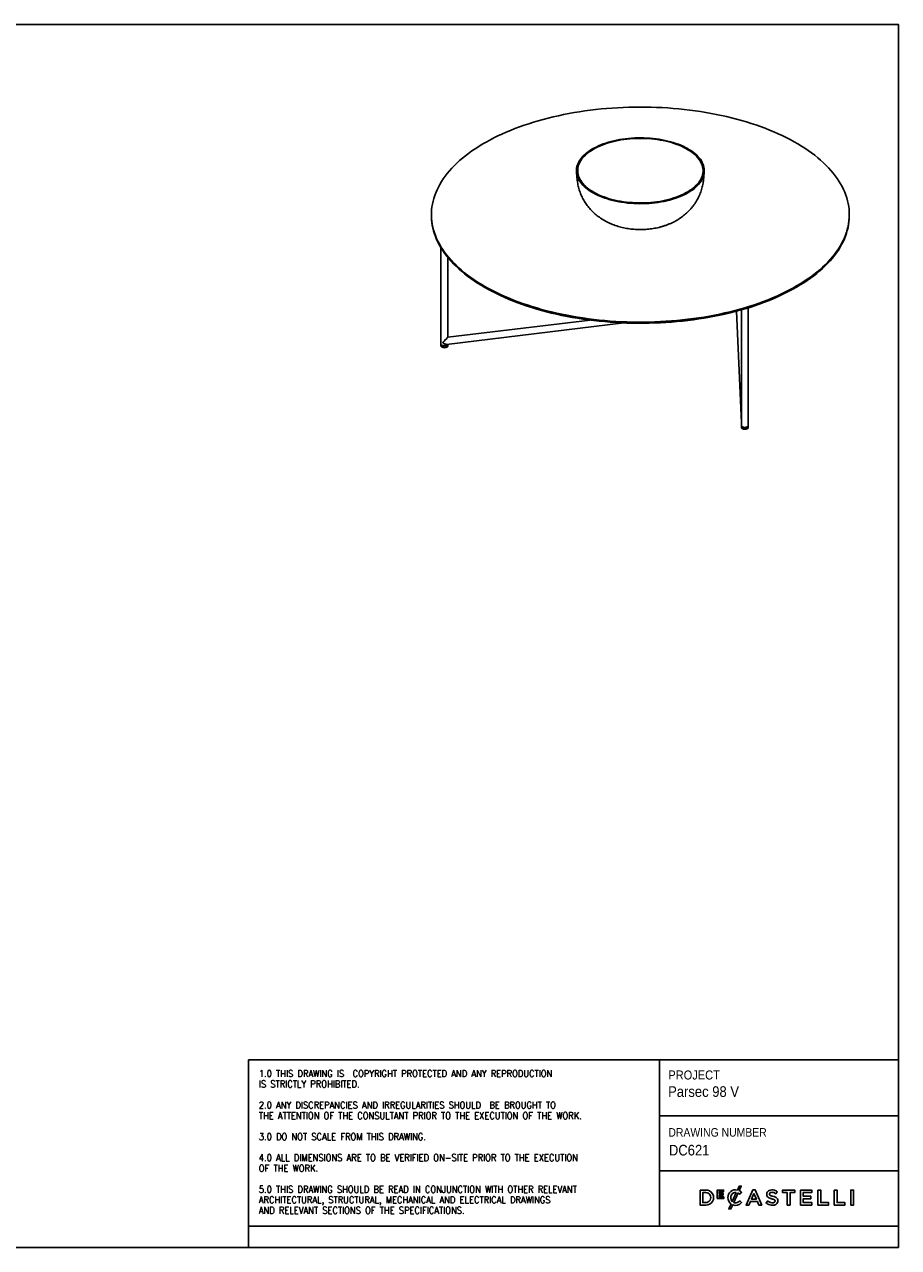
# Model space of a CAD drawing. Header units: millimetres. Extents: x 50 to 4150, y 50 to 2920.
# Tile 167 of 167: x 2100 to 4150, y 50 to 2920. Entities that reach past the tile are written whole.
import ezdxf

# ---------------------------------------------------------------- set-up
doc = ezdxf.new("R2010")
doc.units = ezdxf.units.MM
doc.header["$LTSCALE"] = 10
doc.linetypes.add('SLD-Solido', pattern=[0])
for name, color, linetype in [('CAMPITURE', 9, 'SLD-Solido'), ('NOTE', 3, 'SLD-Solido'), ('SCHIZZI', 9, 'Continuous')]:
    doc.layers.add(name, color=color, linetype=linetype)
doc.styles.add('SLDTEXTSTYLE0', font='GOTHIC.TTF', dxfattribs={"width": 0.913})
doc.styles.add('SLDTEXTSTYLE1', font='romans__.ttf', dxfattribs={"width": 0.893})

msp = doc.modelspace()

# ---------------------------------------------------------------- hatches: boundary and pattern name
at = {"layer": 'CAMPITURE', "true_color": 0xe1a900}
h = msp.add_hatch(dxfattribs=at)
h.set_pattern_fill('ANSI32', color=42, scale=10, angle=3e-322, style=0)
edge = h.paths.add_edge_path(flags=0)
edge.add_ellipse((2138, 1125.5), major_axis=(15.64, -7.32), ratio=0.4633705, start_angle=313.38153, end_angle=431.09547)
edge.add_line((2146.27, 1129.98), (2146.27, 1128))
edge.add_ellipse((2138, 1125.5), major_axis=(12.7, -5.95), ratio=0.4633705, start_angle=-38.22835, end_angle=62.70535, ccw=False)
edge.add_line((2146.27, 1117.18), (2146.27, 1115.2))
h = msp.add_hatch(dxfattribs=at)
h.set_pattern_fill('ANSI32', color=42, scale=10, angle=3e-322, style=0)
h.paths.add_polyline_path([(2146.27, 1135.37), (2144.77, 1135.37), (2144.77, 1129.11), (2146.27, 1129.98)], flags=0)
h = msp.add_hatch(dxfattribs=at)
h.set_pattern_fill('ANSI32', color=42, scale=10, style=0)
edge = h.paths.add_edge_path(flags=0)
edge.add_line((2592.33, 1133.87), (2592.33, 1117.37))
edge.add_spline(control_points=[(2592.33, 1117.37), (2592.5, 1116.7), (2592.68, 1116.03), (2592.86, 1115.37)], knot_values=[0.0000002, 0.0000002, 0.0000002, 0.0000002, 0.0020708, 0.0020708, 0.0020708, 0.0020708], weights=[1, 1, 1, 1], degree=3, periodic=0)
edge.add_line((2592.86, 1115.37), (2593.28, 1115.37))
edge.add_line((2593.28, 1115.37), (2593.28, 1134.37))
edge.add_spline(control_points=[(2593.28, 1134.37), (2592.94, 1134.7), (2592.61, 1135.03), (2592.28, 1135.37)], knot_values=[0.0153332, 0.0153332, 0.0153332, 0.0153332, 0.0167418, 0.0167418, 0.0167418, 0.0167418], weights=[1, 1, 1, 1], degree=3, periodic=0)
edge.add_line((2592.28, 1135.37), (2590.77, 1135.37))
edge.add_spline(control_points=[(2590.77, 1135.37), (2591.27, 1134.87), (2591.77, 1134.37), (2592.28, 1133.87)], knot_values=[0.000001, 0.000001, 0.000001, 0.000001, 0.0021226, 0.0021226, 0.0021226, 0.0021226], weights=[1, 1, 1, 1], degree=3, periodic=0)
edge.add_line((2592.28, 1133.87), (2592.33, 1133.87))
h = msp.add_hatch(dxfattribs=at)
h.set_pattern_fill('ANSI32', color=42, scale=10, angle=3e-322, style=0)
edge = h.paths.add_edge_path(flags=0)
edge.add_ellipse((2828.27, 963.8), major_axis=(0, -7.01), ratio=0.9267409, start_angle=-23.70517, end_angle=200.42975, ccw=False)
edge.add_line((2825.66, 957.38), (2825.09, 955.88))
edge.add_ellipse((2828.27, 963.8), major_axis=(0, -8.63), ratio=0.9267409, start_angle=336.55866, end_angle=560.69519)
edge.add_line((2825.45, 971.88), (2826, 970.38))

# ---------------------------------------------------------------- linework, layer by layer
for p, q in [((3394.75, 2572.66), (3396.59, 2554.66)), ((3692.49, 2554.66), (3694.33, 2572.66)), ((3054.54, 2473.86), (3054.54, 2471.29)), ((4034.54, 2471.29), (4034.54, 2473.86)), ((3076.87, 2395.97), (3076.87, 2169.99)), ((3092.87, 2185.87), (3092.87, 2373.44)), ((3769.97, 2247.22), (3781.53, 1985.16)), ((3781.53, 2250.4), (3781.53, 1985.72)), ((3797.53, 1978.48), (3797.53, 2255.16)), ((3089.89, 2169.39), (3505.44, 2219.73)), ((3426.79, 2226.32), (3092.85, 2185.87)), ((3092.65, 2185.74), (3092.87, 2185.84)), ((3076.87, 2169.99), (3076.87, 2165.7)), ((3092.87, 2165.7), (3092.87, 2169.75)), ((3781.58, 1985.16), (3781.53, 1985.18)), ((3781.53, 1985.16), (3781.53, 1978.48)), ((3781.53, 1978.48), (3781.53, 1974.19)), ((3797.53, 1974.19), (3797.53, 1978.48))]:
    msp.add_line(p, q)
at = {"flags": 128}
for points in [[(3977.91, 2356.08), (3983.87, 2362.09), (3989.51, 2368.18), (3994.84, 2374.35), (3999.84, 2380.58), (4004.52, 2386.88), (4008.87, 2393.25), (4012.89, 2399.67), (4016.57, 2406.15), (4019.92, 2412.67), (4022.93, 2419.24), (4025.59, 2425.84), (4027.91, 2432.48), (4029.89, 2439.15), (4031.51, 2445.85), (4032.79, 2452.56), (4033.72, 2459.29), (4034.31, 2466.04), (4034.54, 2472.78), (4034.42, 2479.53), (4033.95, 2486.27), (4033.13, 2493.01), (4031.96, 2499.73), (4030.45, 2506.43), (4028.58, 2513.11), (4026.37, 2519.76), (4023.82, 2526.38), (4020.92, 2532.96), (4017.68, 2539.49), (4014.11, 2545.99), (4010.19, 2552.42), (4005.95, 2558.81), (4001.38, 2565.13), (3996.48, 2571.39), (3991.25, 2577.58), (3985.71, 2583.69), (3979.85, 2589.73), (3973.68, 2595.68), (3967.2, 2601.54), (3960.43, 2607.32), (3953.35, 2613), (3945.98, 2618.57), (3938.33, 2624.05), (3930.39, 2629.42), (3922.18, 2634.68), (3913.7, 2639.82), (3904.95, 2644.84), (3895.95, 2649.74), (3886.69, 2654.52), (3877.19, 2659.16), (3867.46, 2663.68), (3857.49, 2668.06), (3847.3, 2672.3), (3836.89, 2676.39), (3826.27, 2680.35), (3815.45, 2684.15), (3804.44, 2687.81), (3793.24, 2691.31), (3781.87, 2694.66), (3770.32, 2697.84), (3758.61, 2700.87), (3746.75, 2703.74), (3734.75, 2706.44), (3722.61, 2708.98), (3710.34, 2711.35), (3697.96, 2713.54), (3685.46, 2715.57), (3672.86, 2717.42), (3660.18, 2719.1), (3647.4, 2720.61), (3634.56, 2721.94), (3621.65, 2723.09), (3608.69, 2724.06), (3595.68, 2724.85), (3582.63, 2725.47), (3569.56, 2725.9), (3556.47, 2726.16), (3543.37, 2726.23), (3530.27, 2726.12), (3517.18, 2725.84), (3504.11, 2725.37), (3491.07, 2724.72), (3478.07, 2723.9), (3465.11, 2722.89), (3452.21, 2721.71), (3439.38, 2720.35), (3426.63, 2718.82), (3413.95, 2717.1), (3401.37, 2715.22), (3388.9, 2713.16), (3376.53, 2710.93), (3364.29, 2708.54), (3352.17, 2705.97), (3340.19, 2703.24), (3328.36, 2700.34), (3316.68, 2697.28), (3305.16, 2694.07), (3293.82, 2690.69), (3282.65, 2687.16), (3271.68, 2683.48), (3260.89, 2679.65), (3250.31, 2675.67), (3239.94, 2671.55), (3229.79, 2667.28), (3219.86, 2662.88), (3210.17, 2658.34), (3200.71, 2653.67), (3191.5, 2648.87), (3182.54, 2643.95), (3173.84, 2638.9), (3165.41, 2633.74), (3157.25, 2628.46), (3149.36, 2623.08), (3141.76, 2617.58), (3134.44, 2611.98), (3127.42, 2606.29), (3120.69, 2600.5), (3114.27, 2594.62), (3108.16, 2588.65), (3102.36, 2582.6), (3096.87, 2576.47), (3091.7, 2570.27), (3086.86, 2564), (3082.35, 2557.67), (3078.16, 2551.27), (3074.31, 2544.82), (3070.8, 2538.32), (3067.62, 2531.78), (3064.78, 2525.19), (3062.29, 2518.57), (3060.14, 2511.91), (3058.34, 2505.23), (3056.89, 2498.52), (3055.78, 2491.8), (3055.02, 2485.06), (3054.62, 2478.32), (3054.56, 2471.57), (3054.86, 2464.83), (3055.5, 2458.09), (3056.49, 2451.36), (3057.84, 2444.65), (3059.53, 2437.96), (3061.56, 2431.29), (3063.95, 2424.66), (3066.67, 2418.06), (3069.74, 2411.5), (3073.15, 2404.98), (3076.89, 2398.51), (3080.97, 2392.1), (3085.38, 2385.75), (3090.12, 2379.46), (3095.18, 2373.23), (3100.56, 2367.08), (3106.26, 2361.01), (3112.28, 2355.01), (3118.6, 2349.11), (3125.23, 2343.28), (3132.16, 2337.56), (3139.38, 2331.93), (3146.89, 2326.4), (3154.69, 2320.98), (3162.76, 2315.67), (3171.11, 2310.47), (3179.73, 2305.38), (3188.6, 2300.42), (3197.73, 2295.58), (3207.11, 2290.87), (3216.73, 2286.29), (3226.58, 2281.84), (3236.66, 2277.53), (3246.97, 2273.36), (3257.48, 2269.34), (3268.2, 2265.46), (3279.11, 2261.73), (3290.22, 2258.15), (3301.51, 2254.72), (3312.97, 2251.46), (3324.6, 2248.35), (3336.38, 2245.4), (3348.31, 2242.61), (3360.39, 2240), (3372.59, 2237.54), (3384.92, 2235.26), (3397.36, 2233.15), (3409.91, 2231.21), (3422.55, 2229.44), (3435.28, 2227.85), (3448.09, 2226.43), (3460.97, 2225.19), (3473.91, 2224.13), (3486.9, 2223.25), (3499.93, 2222.54), (3512.99, 2222.02), (3526.07, 2221.67), (3539.17, 2221.51), (3552.27, 2221.53), (3565.36, 2221.72), (3578.44, 2222.1), (3591.5, 2222.66), (3604.52, 2223.39), (3617.5, 2224.31), (3630.43, 2225.4), (3643.29, 2226.67), (3656.09, 2228.12), (3668.81, 2229.74), (3681.43, 2231.54), (3693.96, 2233.51), (3706.38, 2235.66), (3718.69, 2237.97), (3730.87, 2240.45), (3742.92, 2243.1), (3754.83, 2245.92), (3766.59, 2248.89), (3778.18, 2252.03), (3789.61, 2255.33), (3800.87, 2258.78), (3811.94, 2262.39), (3822.82, 2266.14), (3833.51, 2270.05), (3843.98, 2274.1), (3854.24, 2278.3), (3864.29, 2282.63), (3874.1, 2287.1), (3883.67, 2291.7), (3893.01, 2296.44), (3902.09, 2301.3), (3910.92, 2306.29), (3919.49, 2311.39), (3927.79, 2316.61), (3935.81, 2321.94), (3943.56, 2327.39), (3951.02, 2332.93), (3958.19, 2338.58), (3965.06, 2344.32), (3971.64, 2350.16), (3977.91, 2356.08)], [(3688.95, 2555.83), (3686.82, 2552.26), (3684.36, 2548.75), (3681.58, 2545.3), (3678.47, 2541.93), (3675.05, 2538.64), (3671.32, 2535.43), (3667.3, 2532.33), (3662.99, 2529.33), (3658.41, 2526.43), (3653.56, 2523.66), (3648.45, 2521.01), (3643.11, 2518.49), (3637.53, 2516.1), (3631.73, 2513.86), (3625.73, 2511.76), (3619.55, 2509.82), (3613.18, 2508.03), (3606.66, 2506.4), (3599.99, 2504.94), (3593.19, 2503.64), (3586.28, 2502.52), (3579.27, 2501.57), (3572.18, 2500.79), (3565.02, 2500.19), (3557.82, 2499.77), (3550.59, 2499.53), (3543.34, 2499.47), (3536.09, 2499.59), (3528.87, 2499.89), (3521.68, 2500.37), (3514.54, 2501.03), (3507.48, 2501.86), (3500.5, 2502.87), (3493.62, 2504.06), (3486.86, 2505.41), (3480.24, 2506.93), (3473.77, 2508.61), (3467.46, 2510.45), (3461.34, 2512.44), (3455.4, 2514.59), (3449.68, 2516.88), (3444.18, 2519.31), (3438.91, 2521.87), (3433.88, 2524.57), (3429.12, 2527.38), (3424.63, 2530.31), (3420.41, 2533.35), (3416.49, 2536.49), (3412.87, 2539.72), (3409.55, 2543.04), (3406.55, 2546.44), (3403.87, 2549.91), (3401.52, 2553.44), (3399.5, 2557.03), (3397.82, 2560.66), (3396.48, 2564.33), (3395.5, 2568.03), (3394.85, 2571.75), (3394.56, 2575.48), (3394.62, 2579.21), (3395.03, 2582.94), (3395.79, 2586.65), (3396.89, 2590.34), (3398.34, 2594), (3400.13, 2597.62), (3402.26, 2601.19), (3404.72, 2604.7), (3407.51, 2608.14), (3410.62, 2611.52), (3414.04, 2614.81), (3417.76, 2618.01), (3421.78, 2621.12), (3426.09, 2624.12), (3430.67, 2627.01), (3435.53, 2629.79), (3440.63, 2632.44), (3445.98, 2634.96), (3451.56, 2637.34), (3457.35, 2639.59), (3463.35, 2641.68), (3469.54, 2643.63), (3475.9, 2645.42), (3482.43, 2647.04), (3489.09, 2648.51), (3495.89, 2649.8), (3502.81, 2650.93), (3509.81, 2651.88), (3516.91, 2652.66), (3524.06, 2653.26), (3531.26, 2653.68), (3538.5, 2653.92), (3545.75, 2653.98), (3552.99, 2653.86), (3560.22, 2653.56), (3567.41, 2653.08), (3574.54, 2652.42), (3581.61, 2651.58), (3588.59, 2650.57), (3595.46, 2649.39), (3602.22, 2648.04), (3608.84, 2646.52), (3615.31, 2644.84), (3621.62, 2643), (3627.75, 2641), (3633.68, 2638.86), (3639.41, 2636.57), (3644.91, 2634.14), (3650.18, 2631.57), (3655.2, 2628.88), (3659.96, 2626.07), (3664.46, 2623.14), (3668.67, 2620.1), (3672.59, 2616.96), (3676.22, 2613.73), (3679.54, 2610.41), (3682.54, 2607.01), (3685.22, 2603.54), (3687.57, 2600.01), (3689.58, 2596.42), (3691.26, 2592.79), (3692.6, 2589.12), (3693.59, 2585.42), (3694.23, 2581.7), (3694.52, 2577.97), (3694.46, 2574.24), (3694.06, 2570.51), (3693.3, 2566.8), (3692.19, 2563.11), (3690.74, 2559.45), (3688.95, 2555.83)], [(3686.07, 2556.47), (3683.95, 2552.92), (3681.5, 2549.42), (3678.71, 2546), (3675.6, 2542.64), (3672.17, 2539.37), (3668.44, 2536.19), (3664.41, 2533.11), (3660.09, 2530.13), (3655.49, 2527.27), (3650.62, 2524.53), (3645.5, 2521.91), (3640.13, 2519.42), (3634.54, 2517.08), (3628.73, 2514.87), (3622.71, 2512.82), (3616.51, 2510.92), (3610.13, 2509.18), (3603.6, 2507.61), (3596.92, 2506.2), (3590.12, 2504.96), (3583.2, 2503.9), (3576.2, 2503.01), (3569.11, 2502.3), (3561.97, 2501.77), (3554.79, 2501.42), (3547.58, 2501.25), (3540.36, 2501.26), (3533.16, 2501.46), (3525.98, 2501.84), (3518.85, 2502.4), (3511.78, 2503.14), (3504.78, 2504.05), (3497.89, 2505.15), (3491.1, 2506.41), (3484.45, 2507.85), (3477.94, 2509.45), (3471.58, 2511.21), (3465.41, 2513.14), (3459.43, 2515.21), (3453.65, 2517.44), (3448.09, 2519.81), (3442.76, 2522.31), (3437.68, 2524.95), (3432.85, 2527.71), (3428.3, 2530.6), (3424.02, 2533.59), (3420.03, 2536.69), (3416.35, 2539.88), (3412.97, 2543.17), (3409.91, 2546.53), (3407.18, 2549.97), (3404.77, 2553.48), (3402.7, 2557.04), (3400.98, 2560.64), (3399.6, 2564.29), (3398.57, 2567.97), (3397.89, 2571.67), (3397.56, 2575.38), (3397.59, 2579.1), (3397.97, 2582.81), (3398.71, 2586.51), (3399.79, 2590.18), (3401.23, 2593.82), (3403.01, 2597.42), (3405.13, 2600.98), (3407.59, 2604.47), (3410.37, 2607.9), (3413.48, 2611.25), (3416.91, 2614.52), (3420.64, 2617.7), (3424.68, 2620.79), (3429, 2623.76), (3433.6, 2626.63), (3438.46, 2629.37), (3443.58, 2631.99), (3448.95, 2634.47), (3454.55, 2636.82), (3460.36, 2639.02), (3466.37, 2641.07), (3472.58, 2642.97), (3478.95, 2644.71), (3485.49, 2646.29), (3492.16, 2647.7), (3498.97, 2648.93), (3505.88, 2650), (3512.89, 2650.89), (3519.97, 2651.6), (3527.11, 2652.13), (3534.3, 2652.48), (3541.5, 2652.65), (3548.72, 2652.63), (3555.92, 2652.44), (3563.1, 2652.06), (3570.24, 2651.5), (3577.31, 2650.76), (3584.3, 2649.84), (3591.2, 2648.75), (3597.98, 2647.48), (3604.64, 2646.05), (3611.15, 2644.45), (3617.5, 2642.68), (3623.67, 2640.76), (3629.66, 2638.68), (3635.44, 2636.46), (3641, 2634.09), (3646.32, 2631.58), (3651.41, 2628.94), (3656.23, 2626.18), (3660.79, 2623.3), (3665.06, 2620.31), (3669.05, 2617.21), (3672.73, 2614.01), (3676.11, 2610.73), (3679.17, 2607.36), (3681.91, 2603.92), (3684.31, 2600.42), (3686.38, 2596.86), (3688.1, 2593.25), (3689.49, 2589.6), (3690.52, 2585.92), (3691.2, 2582.22), (3691.52, 2578.51), (3691.49, 2574.8), (3691.11, 2571.08), (3690.38, 2567.39), (3689.29, 2563.71), (3687.86, 2560.07), (3686.07, 2556.47)], [(3054.54, 2471.29), (3054.56, 2469), (3054.86, 2462.25), (3055.5, 2455.51), (3056.49, 2448.79), (3057.84, 2442.07), (3059.53, 2435.38), (3061.56, 2428.72), (3063.95, 2422.08), (3066.67, 2415.48), (3069.74, 2408.92), (3073.15, 2402.41), (3076.89, 2395.94), (3080.97, 2389.53), (3085.38, 2383.18), (3090.12, 2376.89), (3095.18, 2370.66), (3100.56, 2364.51), (3106.26, 2358.44), (3112.28, 2352.44), (3118.6, 2346.53), (3125.23, 2340.71), (3132.16, 2334.99), (3139.38, 2329.36), (3146.89, 2323.83), (3154.69, 2318.41), (3162.76, 2313.09), (3171.11, 2307.89), (3179.73, 2302.81), (3188.6, 2297.85), (3197.73, 2293.01), (3207.11, 2288.3), (3216.73, 2283.72), (3226.58, 2279.27), (3236.66, 2274.96), (3246.97, 2270.79), (3257.48, 2266.77), (3268.2, 2262.89), (3279.11, 2259.16), (3290.22, 2255.58), (3301.51, 2252.15), (3312.97, 2248.88), (3324.6, 2245.78), (3336.38, 2242.83), (3348.31, 2240.04), (3360.39, 2237.42), (3372.59, 2234.97), (3384.92, 2232.69), (3397.36, 2230.58), (3409.91, 2228.64), (3422.55, 2226.87), (3435.28, 2225.28), (3448.09, 2223.86), (3460.97, 2222.62), (3473.91, 2221.56), (3486.9, 2220.68), (3499.93, 2219.97), (3512.99, 2219.45), (3526.07, 2219.1), (3539.17, 2218.94), (3552.27, 2218.95), (3565.36, 2219.15), (3578.44, 2219.53), (3591.5, 2220.08), (3604.52, 2220.82), (3617.5, 2221.74), (3630.43, 2222.83), (3643.29, 2224.1), (3656.09, 2225.55), (3668.81, 2227.17), (3681.43, 2228.97), (3693.96, 2230.94), (3706.38, 2233.09), (3718.69, 2235.4), (3730.87, 2237.88), (3742.92, 2240.53), (3754.83, 2243.34), (3766.59, 2246.32), (3778.18, 2249.46), (3789.61, 2252.76), (3800.87, 2256.21), (3811.94, 2259.81), (3822.82, 2263.57), (3833.51, 2267.48), (3843.98, 2271.53), (3854.24, 2275.72), (3864.29, 2280.06), (3874.1, 2284.53), (3883.67, 2289.13), (3893.01, 2293.87), (3902.09, 2298.73), (3910.92, 2303.71), (3919.49, 2308.82), (3927.79, 2314.04), (3935.81, 2319.37), (3943.56, 2324.81), (3951.02, 2330.36), (3958.19, 2336.01), (3965.06, 2341.75), (3971.64, 2347.59), (3977.91, 2353.51)], [(3977.91, 2353.51), (3983.87, 2359.52), (3989.51, 2365.61), (3994.84, 2371.77), (3999.84, 2378.01), (4004.52, 2384.31), (4008.87, 2390.68), (4012.89, 2397.1), (4016.57, 2403.57), (4019.92, 2410.1), (4022.93, 2416.67), (4025.59, 2423.27), (4027.91, 2429.91), (4029.89, 2436.58), (4031.51, 2443.28), (4032.79, 2449.99), (4033.72, 2456.72), (4034.31, 2463.46), (4034.54, 2470.21), (4034.54, 2471.29)], [(3076.87, 2169.99), (3076.89, 2169.71), (3077.2, 2168.83), (3077.86, 2168.01), (3078.85, 2167.27), (3080.12, 2166.67), (3081.62, 2166.22), (3083.26, 2165.95), (3084.99, 2165.87), (3086.7, 2165.97), (3088.33, 2166.27), (3089.8, 2166.74), (3091.04, 2167.36), (3091.99, 2168.11)], [(3092.86, 2169.75), (3092.77, 2169.33), (3092.31, 2168.47), (3091.5, 2167.68), (3090.39, 2167), (3089.01, 2166.46), (3087.44, 2166.08), (3085.75, 2165.89), (3084.03, 2165.89), (3082.33, 2166.08), (3080.76, 2166.45), (3079.38, 2166.99), (3078.26, 2167.67), (3077.45, 2168.45), (3076.98, 2169.31), (3076.87, 2169.99)], [(3076.87, 2165.7), (3076.89, 2165.42), (3077.2, 2164.54), (3077.86, 2163.72), (3078.85, 2162.99), (3080.12, 2162.39), (3081.62, 2161.94), (3083.26, 2161.66), (3084.99, 2161.58), (3086.7, 2161.69), (3088.33, 2161.98), (3089.8, 2162.45), (3091.04, 2163.08), (3091.99, 2163.82)], [(3091.99, 2168.11), (3092.61, 2168.94), (3092.86, 2169.75)], [(3781.53, 1978.48), (3781.54, 1978.24), (3781.82, 1977.37), (3782.47, 1976.54), (3783.44, 1975.8), (3784.7, 1975.19), (3786.18, 1974.73), (3787.82, 1974.45), (3789.54, 1974.36), (3791.26, 1974.45), (3792.9, 1974.74), (3794.38, 1975.2), (3795.64, 1975.81), (3796.6, 1976.55)], [(3797.53, 1978.48), (3797.43, 1977.82), (3796.97, 1976.96), (3796.16, 1976.17), (3795.04, 1975.49), (3793.67, 1974.95), (3792.1, 1974.57), (3790.41, 1974.38), (3788.68, 1974.38), (3786.99, 1974.57), (3785.42, 1974.94), (3784.04, 1975.48), (3782.92, 1976.16), (3782.1, 1976.94), (3781.64, 1977.8), (3781.53, 1978.48)], [(3781.53, 1974.19), (3781.54, 1973.96), (3781.82, 1973.08), (3782.47, 1972.25), (3783.44, 1971.52), (3784.7, 1970.9), (3786.18, 1970.45), (3787.82, 1970.16), (3789.54, 1970.07), (3791.26, 1970.17), (3792.9, 1970.45), (3794.38, 1970.91), (3795.64, 1971.53), (3796.6, 1972.27)]]:
    msp.add_lwpolyline(points, dxfattribs=at)
for centre, radius, start, end in [((3090.28, 2165.77), 2.59, 311.29512, 358.4944), ((3794.91, 1978.55), 2.62, 310.32523, 358.31287), ((3794.91, 1974.27), 2.62, 310.32523, 358.31287)]:
    msp.add_arc(centre, radius, start, end)
for centre, major_axis, ratio, start_param, end_param in [((3084.87, 2176.84), (7.99, 9.02), 0.0347133, 0.0391519, 2.017195), ((3084.87, 2176.84), (7.22, -6.39), 0.5400952, 4.6732371, 5.1268325), ((3084.87, 2176.84), (7.22, -6.39), 0.5400952, 4.6732371, 5.8367866), ((3789.53, 1985.33), (-0.32, 14.3), 0.5591439, 1.5313823, 1.5694305), ((3789.53, 1985.33), (8, 0.18), 0.0619447, 3.1021786, 3.1429585)]:
    msp.add_ellipse(centre, major_axis=major_axis, ratio=ratio, start_param=start_param, end_param=end_param)
for points, knots in [([(3396.61, 2554.66), (3396.79, 2553.02), (3397.19, 2549.37), (3398.17, 2543.77), (3399.49, 2537.9), (3401.1, 2532.11), (3403, 2526.42), (3405.19, 2520.84), (3407.64, 2515.39), (3410.37, 2510.06), (3413.35, 2504.88), (3416.59, 2499.85), (3420.07, 2494.97), (3423.79, 2490.26), (3427.75, 2485.71), (3431.94, 2481.35), (3436.35, 2477.16), (3440.98, 2473.15), (3445.83, 2469.34), (3450.9, 2465.71), (3456.19, 2462.28), (3461.69, 2459.06), (3467.4, 2456.04), (3473.32, 2453.24), (3479.43, 2450.66), (3485.73, 2448.31), (3492.19, 2446.21), (3498.78, 2444.35), (3505.48, 2442.76), (3512.26, 2441.42), (3519.1, 2440.35), (3525.97, 2439.54), (3532.88, 2438.98), (3539.8, 2438.68), (3546.73, 2438.63), (3553.68, 2438.84), (3560.64, 2439.31), (3567.6, 2440.04), (3574.56, 2441.04), (3581.52, 2442.32), (3588.46, 2443.88), (3595.37, 2445.75), (3602.23, 2447.92), (3609.01, 2450.39), (3615.66, 2453.18), (3621.92, 2456.15), (3627.78, 2459.27), (3633.23, 2462.49), (3638.47, 2465.91), (3643.5, 2469.52), (3648.31, 2473.32), (3652.9, 2477.3), (3657.42, 2481.61), (3661.85, 2486.27), (3666.15, 2491.28), (3670.14, 2496.48), (3673.82, 2501.83), (3676.59, 2506.33), (3678.1, 2509.06), (3678.57, 2509.9)], [0, 0, 0, 0, 0.0135636, 0.030023, 0.0464443, 0.0628343, 0.0792003, 0.0955498, 0.1118914, 0.1282341, 0.1445881, 0.1609646, 0.1773765, 0.1938378, 0.2103645, 0.2269745, 0.2436873, 0.2605246, 0.277509, 0.294664, 0.3120121, 0.3295726, 0.3473592, 0.3653761, 0.3836149, 0.4020522, 0.4206504, 0.4393612, 0.4581219, 0.4768848, 0.4956217, 0.514321, 0.5329866, 0.5516357, 0.570295, 0.5889976, 0.6077698, 0.6266458, 0.6456591, 0.6648365, 0.684193, 0.7037271, 0.7234166, 0.743214, 0.7630339, 0.782801, 0.800438, 0.8178771, 0.8351158, 0.8521616, 0.8690277, 0.8857303, 0.9022865, 0.9205521, 0.9386771, 0.9566274, 0.9744156, 0.9920548, 1, 1, 1, 1]), ([(3678.57, 2509.9), (3679.47, 2511.61), (3681.36, 2515.18), (3683.87, 2520.79), (3686.17, 2526.66), (3688.14, 2532.61), (3689.78, 2538.63), (3691.09, 2544.7), (3691.99, 2550.04), (3692.33, 2553.37), (3692.46, 2554.65)], [0, 0, 0, 0, 0.1228632, 0.2572443, 0.3909545, 0.5238506, 0.655991, 0.7874329, 0.9182302, 1, 1, 1, 1]), ([(3086.03, 2178.77), (3086.11, 2178.86), (3086.28, 2179.04), (3086.53, 2179.32), (3086.77, 2179.59), (3087.01, 2179.85), (3087.24, 2180.11), (3087.47, 2180.36), (3087.74, 2180.66), (3088.05, 2180.99), (3088.39, 2181.37), (3088.73, 2181.73), (3089.05, 2182.08), (3089.26, 2182.3), (3089.36, 2182.41)], [0, 0, 0, 0, 0.0786549, 0.155347, 0.2300882, 0.3028917, 0.3737717, 0.4427434, 0.5098234, 0.615585, 0.7173805, 0.8153069, 0.9094726, 1, 1, 1, 1]), ([(3089.36, 2182.41), (3089.43, 2182.48), (3089.56, 2182.63), (3089.75, 2182.83), (3089.95, 2183.04), (3090.13, 2183.23), (3090.31, 2183.42), (3090.48, 2183.6), (3090.65, 2183.78), (3090.76, 2183.89), (3090.81, 2183.95)], [0, 0, 0, 0, 0.1346517, 0.266304, 0.3950679, 0.5210621, 0.6444132, 0.7652561, 0.8837342, 1, 1, 1, 1]), ([(3090.81, 2183.95), (3090.86, 2184), (3090.96, 2184.1), (3091.1, 2184.25), (3091.24, 2184.39), (3091.37, 2184.52), (3091.5, 2184.65), (3091.62, 2184.77), (3091.73, 2184.89), (3091.85, 2185), (3091.92, 2185.07), (3091.95, 2185.1)], [0, 0, 0, 0, 0.1155565, 0.2296217, 0.3423511, 0.4539052, 0.56445, 0.6741559, 0.7831974, 0.8917521, 1, 1, 1, 1]), ([(3091.95, 2185.1), (3091.98, 2185.13), (3092.05, 2185.2), (3092.15, 2185.29), (3092.24, 2185.37), (3092.32, 2185.45), (3092.4, 2185.52), (3092.47, 2185.59), (3092.54, 2185.65), (3092.6, 2185.7), (3092.63, 2185.73), (3092.65, 2185.74)], [0, 0, 0, 0, 0.1082479, 0.2168026, 0.3258441, 0.43555, 0.5460948, 0.6576489, 0.7703783, 0.8844435, 1, 1, 1, 1]), ([(3081.14, 2173.2), (3081.2, 2173.26), (3081.29, 2173.37), (3081.48, 2173.59), (3081.8, 2173.97), (3082.29, 2174.53), (3082.9, 2175.23), (3083.51, 2175.93), (3084.14, 2176.64), (3084.66, 2177.24), (3085.09, 2177.71), (3085.4, 2178.07), (3085.72, 2178.42), (3085.93, 2178.65), (3086.03, 2178.77)], [0, 0, 0, 0, 0.0381241, 0.0653534, 0.1306361, 0.2607064, 0.3896698, 0.5169895, 0.6421498, 0.7646623, 0.8254822, 0.8840851, 0.9430703, 1, 1, 1, 1]), ([(3088.38, 2169.51), (3087.9, 2169.55), (3086.68, 2169.67), (3085.4, 2170.31), (3084.62, 2170.7)], [0, 0, 0, 0, 0.3916757, 1, 1, 1, 1])]:
    msp.add_open_spline(points, degree=3, knots=knots)
at = {"layer": 'SCHIZZI', "color": 7, "true_color": 0xffffff}
for p, q in [((3589.74, 490.24), (3589.74, 100)), ((3589.74, 359.44), (4149.97, 359.44)), ((3589.74, 229.79), (4149.99, 229.79)), ((3781.78, 179.89), (3781.66, 180)), ((3749.72, 167.1), (3749.72, 167.17)), ((3781.91, 155.29), (3782.03, 155.41)), ((2625.56, 100), (2625.56, 50))]:
    msp.add_line(p, q, dxfattribs=at)
for points in [[(4150, 50), (4149.8, 2920), (50, 2920), (50, 50)], [(3738.49, 173.02), (3738.49, 176.85), (3729.28, 176.85), (3729.28, 180.81), (3739.75, 180.81), (3739.75, 184.64), (3725.01, 184.64), (3725.01, 165.09), (3739.89, 165.09), (3739.89, 168.92), (3729.28, 168.92), (3729.28, 173.02)], [(3807.93, 185.13), (3792.43, 149.65), (3799.09, 149.65), (3802.68, 158.07), (3818.94, 158.07), (3822.47, 149.65), (3829.33, 149.65), (3813.88, 185.02), (3813.84, 185.13)], [(3810.78, 177.19), (3816.55, 163.86), (3805.07, 163.86)], [(3888.99, 178.85), (3888.99, 149.65), (3895.52, 149.65), (3895.52, 178.85), (3906.58, 178.85), (3906.58, 184.88), (3877.93, 184.88), (3877.93, 178.85)], [(3944.15, 164.5), (3944.15, 170.33), (3926.66, 170.33), (3926.66, 179.05), (3946.39, 179.05), (3946.39, 184.88), (3920.18, 184.88), (3920.18, 149.65), (3946.64, 149.65), (3946.64, 155.48), (3926.66, 155.48), (3926.66, 164.5)], [(3961.04, 184.88), (3961.04, 149.65), (3985.85, 149.65), (3985.85, 155.58), (3967.52, 155.58), (3967.52, 184.88)], [(3999.36, 184.88), (3999.36, 149.65), (4024.17, 149.65), (4024.17, 155.58), (4005.83, 155.58), (4005.83, 184.88)], [(4038.02, 149.65), (4044.5, 149.65), (4044.5, 184.88), (4038.02, 184.88)]]:
    msp.add_lwpolyline(points, close=True, dxfattribs=at)
msp.add_lwpolyline([(4149.99, 100), (2625.56, 100), (2625.56, 490.24), (4149.97, 490.24)], dxfattribs=at)
for points in [[(3684.52, 184.88), (3684.52, 149.65), (3697.7, 149.65, 1.0555946), (3697.7, 184.88)], [(3697.7, 155.58, 1.0217676), (3697.7, 178.95), (3691, 178.95), (3691, 155.58)], [(3757.14, 152.3, -0.2366566), (3749.72, 167.1, -0.4912249), (3772.09, 184.93), (3776.33, 194.24), (3781.21, 194.24), (3776.36, 183.59, -0.086931), (3781.78, 179.89), (3777.61, 175.09, 0.0663381), (3773.73, 177.98), (3763.65, 155.84, 0.1655168), (3771.21, 155.46, 0.1312269), (3777.85, 159.64), (3782.03, 155.41, -0.3118527), (3761.09, 150.21), (3756.76, 140.72), (3751.87, 140.72)], [(3769.48, 179.38, 0.3275059), (3757.89, 173.39, 0.3064575), (3759.91, 158.38)], [(3841.33, 178.28, 0.1311188), (3841.06, 172.43, 0.1847876), (3843.9, 167.85, 0.0813504), (3847.88, 165.73, 0.0253736), (3850.93, 164.77, -0.009562), (3851.55, 164.6, 0.0143707), (3852.69, 164.33, -0.0350168), (3856.62, 163.23, -0.0561266), (3858.77, 162.22, -0.1416688), (3860.11, 160.81, -0.1598738), (3860.33, 158.18, -0.1633528), (3859.14, 156.27, -0.144581), (3855.67, 154.93, -0.1006576), (3850.07, 155.5, -0.1170031), (3843.39, 159.46), (3839.48, 154.81, 0.1231981), (3848.68, 149.87, 0.0728853), (3855.17, 149.2, 0.1248), (3862.18, 151.17, 0.1648919), (3866.05, 155.56, 0.1911522), (3866.04, 164.08, 0.1722296), (3861.31, 168.29, 0.058826), (3855.49, 170.25, -0.0294775), (3851.02, 171.54, -0.0881481), (3848.42, 172.89, -0.1640119), (3847.32, 174.66, -0.2055022), (3847.85, 177.7, -0.1823737), (3851.02, 179.51, -0.0938067), (3855.34, 179.38, -0.1104678), (3862.14, 176.04), (3865.63, 180.96, 0.0810841), (3859.36, 184.34, 0.0784937), (3852.85, 185.32, 0.1100768), (3846.51, 183.96, 0.2034911)]]:
    msp.add_lwpolyline(points, format="xyb", close=True, dxfattribs=at)

# ---------------------------------------------------------------- texts
at = {"layer": 'NOTE', "color": 7, "true_color": 0xffffff, "attachment_point": 1}
for s, insert, char_height, style in [('1.0 THIS DRAWING IS  COPYRIGHT PROTECTED AND ANY REPRODUCTION', (2649.67, 466.31), 16, 'SLDTEXTSTYLE1'), ('PROJECT', (3610.25, 465.49), 21.167, 'SLDTEXTSTYLE0'), ('IS STRICTLY PROHIBITED.', (2649.67, 441.61), 16, 'SLDTEXTSTYLE1'), ('Parsec 98 V', (3609.59, 428.48), 25, 'SLDTEXTSTYLE0'), ('2.0 ANY DISCREPANCIES AND IRREGULARITIES SHOULD  BE BROUGHT TO ', (2649.67, 392.23), 16, 'SLDTEXTSTYLE1'), ('THE ATTENTION OF THE CONSULTANT PRIOR TO THE EXECUTION OF THE WORK.', (2649.67, 367.53), 16, 'SLDTEXTSTYLE1'), ('3.0 DO NOT SCALE FROM THIS DRAWING.', (2649.67, 318.14), 16, 'SLDTEXTSTYLE1'), ('DRAWING NUMBER', (3610.25, 330.2), 20, 'SLDTEXTSTYLE0'), (' DC621', (3602.95, 291), 25, 'SLDTEXTSTYLE0'), ('4.0 ALL DIMENSIONS ARE TO BE VERIFIED ON-SITE PRIOR TO THE EXECUTION ', (2649.67, 268.75), 16, 'SLDTEXTSTYLE1'), ('OF THE WORK.', (2649.67, 244.06), 16, 'SLDTEXTSTYLE1'), ('5.0 THIS DRAWING SHOULD BE READ IN CONJUNCTION WITH OTHER RELEVANT ', (2649.67, 194.67), 16, 'SLDTEXTSTYLE1'), ('ARCHITECTURAL, STRUCTURAL, MECHANICAL AND ELECTRICAL DRAWINGS ', (2649.67, 169.98), 16, 'SLDTEXTSTYLE1'), ('AND RELEVANT SECTIONS OF THE SPECIFICATIONS.', (2649.67, 145.28), 16, 'SLDTEXTSTYLE1')]:
    msp.add_mtext(s, dxfattribs=dict(at, insert=insert, char_height=char_height, style=style))

doc.saveas('drawing.dxf')
